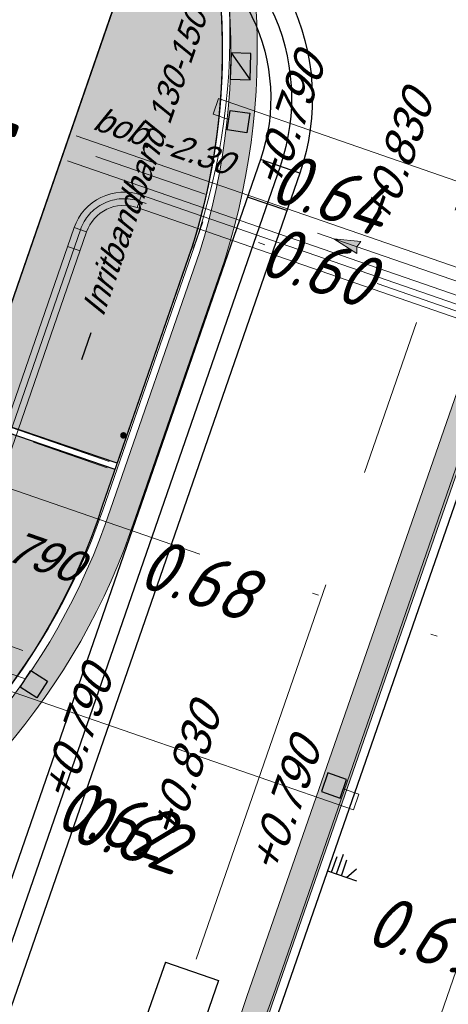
# Model space of a CAD drawing. Header units: metres. Extents: x 128615 to 129083, y 455669 to 456034.
# Tile 151 of 158: x 128933 to 128940, y 455801 to 455816. Entities that reach past the tile are written whole.
import ezdxf
from ezdxf.lldxf.tags import DXFTag

# ---------------------------------------------------------------- set-up
doc = ezdxf.new("R2010")
doc.units = ezdxf.units.M
for name, pattern in [('RI-AWZI_LUCHTLEIDING', [10.4, 5, -1.8, 0, -1.8, 0, -1.8]), ('RI-AWZI_PROCESLEIDING', [18.450000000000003, 6, -1.8, 1.75, -1.8, 1.75, -1.8, 1.75, -1.8]), ('RI-AWZI_TERREINRIOLERING', [19.8, 6, -1.8, 2.4, -1.8, 1.8, -1.8, 2.4, -1.8])]:
    doc.linetypes.add(name, pattern=pattern)
for name, color, linetype, lineweight in [('B-CO-BC-BETONVORM-G', 50, 'Continuous', 18), ('B-ME-RI-KOLK-G', 7, 'Continuous', 25), ('B-WE-OG-HOOGTELIJN-G', 7, 'Continuous', 18), ('B-XX-RI-AWZI_LUCHTLEIDING-G', 7, 'RI-AWZI_LUCHTLEIDING', 18), ('B-XX-RI-AWZI_PROCESLEIDING-G', 30, 'RI-AWZI_PROCESLEIDING', 18), ('B-XX-RI-AWZI_TERREINRIOLERING-G', 10, 'RI-AWZI_TERREINRIOLERING', 18), ('B-XX-VH-BESTRATING-V', 1, 'Continuous', 18), ('X-XX-AL-T25', 7, 'Continuous', 25)]:
    doc.layers.add(name, color=color, linetype=linetype, lineweight=lineweight)
for name, color, linetype in [('B-ME-RI-PUT-G', 7, 'Continuous'), ('B-XX-GR-GRAS-G', 90, 'Continuous'), ('B-XX-GR-KRUIDEN-G', 98, 'Continuous'), ('B-XX-OG-BEBOUWING-G', 1, 'Continuous'), ('B-XX-RI-AWZI_PERSLEIDING-G_HDSR', 142, 'HDSR_Persleiding'), ('B-XX-RI-AWZI_PROCESLEIDING-T25_HDSR', 7, 'Continuous'), ('B-XX-VH-BESTRATING-T25', 7, 'Continuous'), ('B-XX-VH-KANTVERHARDING-G', 60, 'Continuous')]:
    doc.layers.add(name, color=color, linetype=linetype)
doc.styles.add('ISO', font='Iso.shx', dxfattribs={"height": 50})
doc.styles.get("Standard").update_dxf_attribs({"font": 'arial.ttf'})
doc.styles.add('TAUW-ISOCP', font='tcb_isocp.shx')
doc.styles.add('tcb_isocp', font='tcb_isocp.shx')
tags = doc.linetypes.add('HDSR_Persleiding', pattern='A,25,-2,["P",Standard,S=1.5,R=0,X=0,Y=-0.75],-4', length=31).pattern_tags.tags
tags[6] = DXFTag(74, 10)
pattern_1 = [(340.9065815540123, (128738.9979208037, 455858.1422880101), (3.839350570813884, 3.326515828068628), [0.6349999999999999, -4.444999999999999]), (70.90658155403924, (128739.2979540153, 455858.0384307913), (-0.9611808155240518, 4.988231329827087), [0.3174999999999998, -8.481319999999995]), (70.90658155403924, (128739.3729632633, 455858.0124661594), (-0.9611808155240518, 4.988231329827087), [0.2539999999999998, -8.544819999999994]), (70.90658155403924, (128739.2229447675, 455858.0643954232), (-0.9611808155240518, 4.988231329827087), [0.2539999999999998, -8.544819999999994]), (40.90658155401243, (128739.4479706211, 455857.9865021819), (-0.9611719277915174, 4.988233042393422), [0.2032, -4.876799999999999]), (100.9065815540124, (128739.1479374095, 455858.0903594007), (-4.8005224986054, 1.661717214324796), [0.2032, -4.8768])]

# ---------------------------------------------------------------- blocks, each defined once
blk = doc.blocks.new('*U228')
at = {"layer": 'B-ME-RI-KOLK-G'}
blk.add_hatch(color=256, dxfattribs=at).paths.add_polyline_path([(0.1997073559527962, -0.1502915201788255), (0.1997073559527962, 0.1497084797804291), (-0.2002926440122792, -0.1502915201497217)])
blk.add_lwpolyline([(0.1997073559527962, -0.1502915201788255), (0.1997073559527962, 0.1497084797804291), (-0.2002926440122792, 0.1497084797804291), (-0.2002926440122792, -0.1502915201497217)], close=True, dxfattribs=at)
blk.add_lwpolyline([(-0.2002926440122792, -0.1502915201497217), (0.1997073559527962, 0.1497084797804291)], dxfattribs=at)
blk = doc.blocks.new('zustrmr')
at = {"color": 0}
blk.add_line((1, 0.2400001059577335), (0, 0), dxfattribs=at)
for p, q in [((0, 0), (1, -0.2399998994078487)), ((0.9199999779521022, 0), (1, 0.2400001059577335)), ((1, -0.2399998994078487), (0.9199999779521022, 0))]:
    blk.add_line(p, q)
for points in [[(0, 0), (1, 0.2400001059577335), (0.9199999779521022, 0)], [(0, 0), (1, -0.2399998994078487), (0.9199999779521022, 0)]]:
    blk.add_solid(points, dxfattribs=at)

msp = doc.modelspace()

# ---------------------------------------------------------------- hatches: boundary and pattern name
at = {"layer": 'B-XX-GR-GRAS-G'}
h = msp.add_hatch(dxfattribs=at)
h.set_pattern_fill('CROSS', color=256, scale=0.09999999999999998, angle=-116.5632943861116, style=0)
h.set_pattern_definition([(340.9065815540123, (128738.9979208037, 455858.1422880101), (0.8077808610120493, 0.3923519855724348), [0.3174999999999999, -0.9525]), (70.90658155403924, (128739.0960088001, 455857.9403427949), (-0.3923519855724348, 0.8077808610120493), [0.3174999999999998, -0.9524999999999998])])
h.paths.add_polyline_path([(128845.8675353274, 455784.6485665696), (128847.5685110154, 455784.0597697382), (128847.7647766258, 455784.6267616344), (128846.0638009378, 455785.2155584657)])
h.paths.add_polyline_path([(128967.1055860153, 455860.4144094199), (128969.4210054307, 455866.8918425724), (128880.9006920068, 455904.409712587), (128810.0577815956, 455927.1027515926), (128808.0815679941, 455921.3936663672), (128811.5859768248, 455919.9881814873), (128842.9440111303, 455909.6012506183), (128874.3253125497, 455899.2845629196), (128897.3942134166, 455890.0887698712), (128932.249899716, 455875.2515896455), (128958.9784740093, 455863.874893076)])
edge = h.paths.add_edge_path()
edge.add_line((128984.0843231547, 455804.1850891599), (128953.5143684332, 455822.3927003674))
edge.add_line((128953.5143684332, 455822.3927003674), (128931.0817976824, 455759.6371250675))
edge.add_line((128931.0817976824, 455759.6371250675), (128923.691293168, 455762.2048782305))
edge.add_line((128923.691293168, 455762.2048782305), (128914.0269830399, 455765.5502024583))
edge.add_line((128914.0269830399, 455765.5502024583), (128897.845598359, 455770.6508317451))
edge.add_line((128897.845598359, 455770.6508317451), (128884.7246261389, 455774.2573768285))
edge.add_line((128884.7246261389, 455774.2573768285), (128872.548293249, 455777.8537726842))
edge.add_line((128872.548293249, 455777.8537726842), (128866.079626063, 455781.0475949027))
edge.add_line((128866.079626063, 455781.0475949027), (128866.0212588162, 455781.0678178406))
edge.add_line((128866.0212588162, 455781.0678178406), (128863.5642032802, 455773.7248399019))
edge.add_line((128863.5642032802, 455773.7248399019), (128871.5285838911, 455771.3053608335))
edge.add_line((128871.5285838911, 455771.3053608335), (128871.6722959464, 455771.410655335))
edge.add_arc((128873.3846396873, 455770.369334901), 2.004113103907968, 78.24944847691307, 148.6951358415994, ccw=False)
edge.add_line((128873.7927796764, 455772.3314488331), (128875.0821999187, 455772.0165345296))
edge.add_line((128875.0821999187, 455772.0165345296), (128927.2955738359, 455757.61301808))
edge.add_line((128927.2955738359, 455757.61301808), (128956.895554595, 455749.1705929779))
edge.add_line((128956.895554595, 455749.1705929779), (128984.0843231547, 455804.1850891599))
h = msp.add_hatch(dxfattribs=at)
h.set_pattern_fill('DOTS', color=256, scale=0.09999999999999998, angle=-116.5632943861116, style=0)
h.set_pattern_definition([(340.9065815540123, (128738.9979208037, 455858.1422880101), (0.1269369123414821, 0.1240523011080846), [0, -0.15875])])
edge = h.paths.add_edge_path()
edge.add_line((128935.8419955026, 455812.676122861), (128934.7201993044, 455809.4353648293))
edge.add_line((128934.7201993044, 455809.4353648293), (128932.5361366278, 455810.1798483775))
edge.add_line((128932.5361366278, 455810.1798483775), (128935.0854309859, 455817.5445071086))
edge.add_line((128935.0854309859, 455817.5445071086), (128926.5549445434, 455820.514591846))
edge.add_line((128926.5549445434, 455820.514591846), (128928.0080656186, 455824.7833326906))
edge.add_line((128928.0080656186, 455824.7833326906), (128933.1372543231, 455822.9958514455))
edge.add_arc((128926.321405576, 455815.6933505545), 9.989109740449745, -17.584523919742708, 46.974173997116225, ccw=False)
edge.add_arc((128935.8428633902, 455812.6757966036), 0.0009271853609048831, 159.3976924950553, 342.41547779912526, ccw=False)
at = {"layer": 'B-XX-GR-KRUIDEN-G'}
h = msp.add_hatch(dxfattribs=at)
h.set_pattern_fill('SWAMP', color=256, scale=0.2, angle=-116.5632943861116, style=0)
h.set_pattern_definition(pattern_1)
edge = h.paths.add_edge_path()
edge.add_line((128948.4118116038, 455833.4579504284), (128948.6455033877, 455826.0782791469))
edge.add_line((128948.6455033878, 455826.0782791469), (128943.9095911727, 455812.3966981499))
edge.add_line((128943.9095911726, 455812.3966981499), (128941.3888850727, 455813.2785094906))
edge.add_line((128941.3888850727, 455813.2785094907), (128942.1339618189, 455815.4309623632))
edge.add_arc((128932.745274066, 455818.888458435), 10.00508554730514, -20.21683048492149, 71.17534409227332)
edge.add_line((128935.9736453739, 455828.358376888), (128892.1860483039, 455843.579290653))
edge.add_arc((128893.6952972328, 455847.9211051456), 4.596649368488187, -157.04283936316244, -109.16785423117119, ccw=False)
edge.add_arc((128894.4307678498, 455848.232645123), 5.395382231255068, 162.5112662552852, 202.9571606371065, ccw=False)
edge.add_line((128889.2847814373, 455849.8540560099), (128901.8557516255, 455885.6735668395))
edge.add_line((128901.8557516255, 455885.6735668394), (128887.2242848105, 455890.7225570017))
edge.add_line((128887.2242848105, 455890.7225570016), (128887.1817624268, 455890.5997140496))
edge.add_line((128887.1817624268, 455890.5997140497), (128874.5146120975, 455895.1035688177))
edge.add_line((128874.5146120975, 455895.1035688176), (128873.5283828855, 455892.2544503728))
edge.add_arc((128867.280722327, 455871.995513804), 21.20041917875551, 72.86074229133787, 176.4358647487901)
edge.add_line((128846.121308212, 455873.313454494), (128835.0103701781, 455877.1887525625))
edge.add_arc((128817.5916042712, 455889.2204382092), 21.17014088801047, -34.63404912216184, -24.22743715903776)
edge.add_line((128836.8971577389, 455880.5330640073), (128837.0847450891, 455880.5150973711))
edge.add_line((128837.0847450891, 455880.5150973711), (128838.2442237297, 455883.7950644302))
edge.add_line((128838.2442237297, 455883.7950644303), (128838.0851409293, 455883.9110295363))
edge.add_arc((128817.5916042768, 455889.2204382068), 21.17014088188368, -14.52468191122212, 21.05836036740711)
edge.add_line((128837.3478955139, 455896.8272655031), (128838.4437976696, 455897.45125095))
edge.add_line((128838.4437976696, 455897.45125095), (128836.9196742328, 455900.519436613))
edge.add_line((128836.9196742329, 455900.519436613), (128835.8290882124, 455899.9707426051))
edge.add_arc((128817.5916042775, 455889.2204382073), 21.17014088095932, 30.51773535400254, 65.7725628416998)
edge.add_line((128826.2789784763, 455908.5259916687), (128826.2969451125, 455908.713579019))
edge.add_line((128826.2969451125, 455908.7135790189), (128823.0169780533, 455909.8730576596))
edge.add_line((128823.0169780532, 455909.8730576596), (128822.9010129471, 455909.7139748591))
edge.add_arc((128817.591604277, 455889.2204382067), 21.17014088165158, 75.47531808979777, 155.5873596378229)
edge.add_line((128798.3142327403, 455897.9701702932), (128798.1176121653, 455897.9799474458))
edge.add_line((128798.1176121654, 455897.9799474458), (128797.7211869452, 455896.8585281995))
edge.add_line((128797.7211869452, 455896.8585281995), (128793.8072384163, 455898.2133509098))
edge.add_arc((128775.6531717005, 455909.0573338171), 21.14620778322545, -30.85117203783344, -24.45064201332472)
edge.add_line((128794.9029489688, 455900.3047239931), (128795.4902118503, 455900.2458409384))
edge.add_line((128795.4902118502, 455900.2458409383), (128796.7020683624, 455903.7467742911))
edge.add_line((128796.7020683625, 455903.746774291), (128796.1976420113, 455904.0486570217))
edge.add_arc((128775.6531716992, 455909.057333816), 21.14620778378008, -13.70124981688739, 21.18853243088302)
edge.add_line((128795.3698146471, 455916.7003760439), (128797.9082227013, 455917.9559061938))
edge.add_line((128797.9082227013, 455917.9559061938), (128796.4067381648, 455921.1222890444))
edge.add_line((128796.4067381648, 455921.1222890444), (128793.8362756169, 455919.8525566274))
edge.add_arc((128775.6531717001, 455909.0573338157), 21.1462077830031, 30.69740409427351, 65.54935799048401)
edge.add_line((128784.4057815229, 455928.3071110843), (128784.4646645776, 455928.8943739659))
edge.add_line((128784.4646645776, 455928.8943739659), (128780.9637312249, 455930.1062304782))
edge.add_line((128780.9637312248, 455930.1062304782), (128780.6618484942, 455929.6018041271))
edge.add_arc((128775.6531717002, 455909.0573338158), 21.14620778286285, 76.298750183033, 155.5095457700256)
edge.add_line((128756.4094808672, 455917.8233173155), (128755.8262168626, 455917.8979581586))
edge.add_line((128755.8262168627, 455917.8979581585), (128754.6142224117, 455914.3971073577))
edge.add_line((128754.6142224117, 455914.3971073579), (128755.1121866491, 455914.0802848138))
edge.add_arc((128775.6531716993, 455909.057333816), 21.1462077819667, 166.2589379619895, 191.7043835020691)
edge.add_line((128754.9466508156, 455904.7675673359), (128751.1985842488, 455903.6584638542))
edge.add_line((128751.1985842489, 455903.6584638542), (128751.1173775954, 455903.9197317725))
edge.add_line((128751.1173775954, 455903.9197317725), (128741.4969709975, 455907.2999279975))
edge.add_line((128741.4969709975, 455907.2999279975), (128757.0495062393, 455938.2990116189))
edge.add_line((128757.0495062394, 455938.2990116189), (128795.963293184, 455925.5684809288))
edge.add_line((128795.963293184, 455925.5684809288), (128808.0815679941, 455921.3936663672))
edge.add_line((128808.0815679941, 455921.3936663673), (128811.5859768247, 455919.9881814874))
edge.add_line((128811.5859768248, 455919.9881814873), (128842.9440111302, 455909.6012506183))
edge.add_line((128842.9440111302, 455909.6012506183), (128874.3253125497, 455899.2845629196))
edge.add_line((128874.3253125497, 455899.2845629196), (128897.3942134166, 455890.0887698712))
edge.add_line((128897.3942134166, 455890.0887698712), (128932.249899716, 455875.2515896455))
edge.add_line((128932.249899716, 455875.2515896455), (128958.9784740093, 455863.874893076))
edge.add_line((128958.9784740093, 455863.8748930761), (128948.4118116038, 455833.4579504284))
h.paths.add_polyline_path([(128845.694092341, 455904.4570519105), (128848.0856081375, 455905.5477301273), (128849.2310223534, 455903.2376735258), (128848.6444501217, 455901.5319182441), (128846.8291906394, 455902.1678003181)], flags=16)
h = msp.add_hatch(dxfattribs=at)
h.set_pattern_fill('SWAMP', color=256, scale=0.2, angle=-116.5632943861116, style=0)
h.set_pattern_definition(pattern_1)
edge = h.paths.add_edge_path()
edge.add_line((128866.0866503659, 455781.2568256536), (128875.1680089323, 455807.3398096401))
edge.add_arc((128879.4079104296, 455805.863595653), 4.489540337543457, 116.00983755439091, 160.8033255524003, ccw=False)
edge.add_arc((128879.4209623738, 455805.8368468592), 4.519303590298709, 64.93648171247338, 116.0098375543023, ccw=False)
edge.add_line((128881.3354421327, 455809.9306070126), (128896.7603082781, 455804.5777509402))
edge.add_line((128896.7603082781, 455804.5777509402), (128893.7246145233, 455795.8079325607))
edge.add_arc((128894.7640997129, 455795.4481122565), 1.100000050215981, 160.9065814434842, 205.9065793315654)
edge.add_arc((128894.7640996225, 455795.4481122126), 1.099999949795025, 205.9065793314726, 250.9065815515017)
edge.add_line((128894.4042793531, 455794.4086271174), (128908.5223775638, 455789.521613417))
edge.add_arc((128908.8821978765, 455790.5610985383), 1.099999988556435, -109.0934201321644, -19.09341904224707)
edge.add_line((128909.9216830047, 455790.2012782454), (128912.9529955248, 455798.9584396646))
edge.add_line((128912.9529955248, 455798.9584396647), (128924.2697458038, 455795.0312136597))
edge.add_arc((128927.7559066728, 455805.0775182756), 10.63398110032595, -109.1372484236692, -66.21405570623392)
edge.add_arc((128928.3129586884, 455803.8136726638), 9.252817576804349, -66.21405570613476, -16.48276536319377)
edge.add_line((128937.1855328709, 455801.188399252), (128940.0635648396, 455809.4719479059))
edge.add_line((128940.0635648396, 455809.4719479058), (128942.5904764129, 455808.6000234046))
edge.add_line((128942.590476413, 455808.6000234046), (128935.1472180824, 455787.0971878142))
edge.add_line((128935.1472180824, 455787.0971878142), (128930.4384130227, 455781.6966387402))
edge.add_line((128930.4384130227, 455781.6966387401), (128923.6912931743, 455762.2048782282))
edge.add_line((128923.6912931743, 455762.2048782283), (128914.0269830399, 455765.5502024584))
edge.add_line((128914.0269830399, 455765.5502024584), (128897.8455983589, 455770.6508317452))
edge.add_line((128897.8455983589, 455770.6508317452), (128884.7246261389, 455774.2573768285))
edge.add_line((128884.7246261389, 455774.2573768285), (128872.5482932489, 455777.8537726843))
edge.add_line((128872.5482932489, 455777.8537726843), (128866.1634851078, 455781.2268618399))
edge.add_line((128866.1634851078, 455781.2268618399), (128866.0856040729, 455781.2538205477))
at = {"layer": 'B-XX-VH-BESTRATING-V'}
h = msp.add_hatch(dxfattribs=at)
h.set_pattern_fill('BRICK', color=256, scale=0.03307086, angle=-116.5097316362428)
h.set_pattern_definition([(340.9065815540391, (128782.926339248, 455849.4786328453), (0.0686929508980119, 0.1984471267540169), []), (70.90658155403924, (128782.926339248, 455849.4786328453), (-0.3968942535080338, 0.1373859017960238), [0.2099999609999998, -0.2099999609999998]), (70.90658155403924, (128783.1247863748, 455849.4099398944), (-0.3968942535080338, 0.1373859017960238), [-0.2099999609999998, 0.2099999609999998])])
edge = h.paths.add_edge_path()
edge.add_arc((128879.3936255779, 455805.876259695), 4.601891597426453, 69.65643380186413, 160.8966683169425, ccw=False)
edge.add_line((128880.9934671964, 455810.1911076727), (128924.3141953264, 455795.1533938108))
edge.add_arc((128927.7884713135, 455804.2752318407), 9.761071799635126, 249.1494361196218, 341.8216779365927)
edge.add_line((128937.0623695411, 455801.2300168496), (128942.0115575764, 455815.4747647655))
edge.add_arc((128932.7452740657, 455818.8884584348), 9.875085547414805, 339.7762308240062, 431.1775957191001)
edge.add_line((128935.9313305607, 455828.2354557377), (128892.1413870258, 455843.4571851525))
edge.add_arc((128893.9661163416, 455848.2104546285), 5.091483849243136, 160.6539968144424, 248.9987380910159, ccw=False)
edge.add_line((128889.1621217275, 455849.8971210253), (128901.6898106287, 455885.5933068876))
edge.add_line((128901.6898106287, 455885.5933068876), (128887.1807336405, 455890.6000690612))
edge.add_line((128887.1807336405, 455890.6000690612), (128887.0472073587, 455890.2230276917))
edge.add_line((128887.0472073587, 455890.2230276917), (128901.1792229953, 455885.34635333))
edge.add_line((128901.1792229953, 455885.34635333), (128888.7847076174, 455850.0296298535))
edge.add_arc((128893.9661163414, 455848.2104546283), 5.491483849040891, 160.6539968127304, 249.0667786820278)
edge.add_line((128892.0041211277, 455843.0814225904), (128935.8011466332, 455827.857231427))
edge.add_arc((128932.7452740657, 455818.888458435), 9.475085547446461, -20.24600750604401, 71.18481212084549, ccw=False)
edge.add_line((128941.6349457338, 455815.6095891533), (128936.683389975, 455801.3580264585))
edge.add_arc((128927.7884713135, 455804.2752318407), 9.36107179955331, 249.1132310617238, 341.8424167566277, ccw=False)
edge.add_line((128924.4510408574, 455795.5293057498), (128881.0276453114, 455810.6025633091))
edge.add_arc((128879.3920985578, 455805.8776308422), 5.000000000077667, 70.9065815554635, 160.9065815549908)
edge.add_line((128874.6671660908, 455807.5131775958), (128865.6289427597, 455781.5539549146))
edge.add_line((128865.6289427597, 455781.5539549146), (128866.0087595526, 455781.4282871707))
edge.add_line((128866.0087595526, 455781.4282871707), (128875.0451606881, 455807.3823338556))
h = msp.add_hatch(dxfattribs=at)
h.set_pattern_fill('BRICK', color=256, scale=0.03307086, angle=-116.5097316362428)
h.set_pattern_definition([(340.9065815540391, (128782.2541774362, 455860.6466875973), (0.06869295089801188, 0.1984471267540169), []), (70.90658155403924, (128782.2541774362, 455860.6466875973), (-0.3968942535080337, 0.1373859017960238), [0.2099999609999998, -0.2099999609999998]), (70.90658155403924, (128782.452624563, 455860.5779946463), (-0.3968942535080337, 0.1373859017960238), [-0.2099999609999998, 0.2099999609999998])])
edge = h.paths.add_edge_path()
edge.add_line((128934.9965740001, 455808.6128771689), (128936.3447550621, 455812.5020914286))
edge.add_arc((128926.3214055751, 455815.6933505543), 10.51910974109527, 342.3394349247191, 433.3339419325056)
edge.add_line((128929.3382132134, 455825.7705794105), (128891.2618621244, 455839.0179500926))
edge.add_arc((128889.684886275, 455833.6324047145), 5.611679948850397, 73.67910536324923, 160.0409324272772)
edge.add_line((128884.4102622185, 455835.547944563), (128879.8481947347, 455822.5359907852))
edge.add_arc((128884.5052695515, 455820.4112389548), 5.118878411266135, 155.4755497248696, 251.273072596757)
edge.add_line((128882.8618120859, 455815.5633565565), (128921.8744891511, 455802.0601289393))
edge.add_arc((128925.1878598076, 455811.8400681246), 10.32596898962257, 251.2840020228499, 341.7881409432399)
edge = h.paths.add_edge_path(flags=16)
edge.add_arc((128884.7087189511, 455820.4987461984), 4.869812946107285, 157.1962172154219, 249.35060120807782, ccw=False)
edge.add_line((128880.2195424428, 455822.3861710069), (128884.7869772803, 455835.4134424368))
edge.add_arc((128889.6848862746, 455833.6324047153), 5.211679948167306, 73.78688577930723, 160.0171010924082, ccw=False)
edge.add_line((128891.1400441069, 455838.6368151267), (128929.2151549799, 455825.3898755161))
edge.add_arc((128926.3214055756, 455815.6933505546), 10.11910974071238, -17.632023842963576, 73.38323445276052, ccw=False)
edge.add_line((128935.9651349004, 455812.6282458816), (128934.6175901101, 455808.7408671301))
edge.add_arc((128925.1878598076, 455811.8400681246), 9.925968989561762, 251.2884669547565, 341.80623247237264, ccw=False)
edge.add_line((128922.003572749, 455802.4387290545), (128882.9913864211, 455815.9417902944))
h = msp.add_hatch(dxfattribs=at)
h.set_pattern_fill('AR-B88', color=256, scale=0.001999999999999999, angle=-116.5632943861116, style=0)
h.set_pattern_definition([(340.9065815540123, (128896.666281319, 455818.3706698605), (0.1329372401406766, 0.384042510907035), []), (70.90658155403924, (128896.666281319, 455818.3706698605), (-0.0590840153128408, 0.4505111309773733), [0.4063999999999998, -0.4063999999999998])])
h.paths.add_polyline_path([(128903.1006436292, 455820.5219799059), (128903.1424687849, 455820.6428086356), (128901.3965955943, 455821.2568492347), (128902.1232460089, 455823.3219861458), (128897.8935619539, 455824.8035208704), (128897.161731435, 455822.6186758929), (128896.0251698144, 455823.0006685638), (128896.5994016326, 455824.6981174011), (128895.9619059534, 455824.9143546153), (128892.5727969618, 455815.3195684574), (128891.9256020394, 455813.487317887)])
h.paths.add_polyline_path([(128912.5362884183, 455813.9248309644, 0.126438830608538), (128910.8496551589, 455814.0049265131), (128913.911523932, 455812.9450311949, 0.1264418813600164)], flags=17)
h.paths.add_polyline_path([(128934.4944158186, 455808.7824508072), (128934.6879351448, 455809.3407127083), (128932.5034253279, 455810.0853486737), (128932.4916922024, 455810.0514528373), (128928.6716235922, 455811.4285937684), (128928.2728600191, 455810.3495815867), (128907.6336242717, 455817.4939027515), (128908.1031673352, 455818.8980826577), (128903.1424687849, 455820.6428086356), (128903.1006436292, 455820.5219799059), (128904.9521170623, 455817.5807877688), (128903.3930699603, 455816.5993713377), (128909.9149393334, 455814.328487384), (128910.6301474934, 455814.0809112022, -0.1438755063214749), (128912.5362884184, 455813.9248309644, -0.1438790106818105), (128914.1310363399, 455812.8690448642), (128915.9374518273, 455812.2437367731), (128915.9702723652, 455812.3408086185), (128919.761342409, 455811.0234336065), (128920.5824201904, 455810.7381138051), (128920.6043468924, 455810.7998526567), (128925.1615021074, 455809.2123841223), (128925.0218121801, 455808.8103773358), (128933.0894641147, 455806.0499335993, 0.07890169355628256)])
h.paths.add_polyline_path([(128913.4214955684, 455826.5577795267), (128907.9126112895, 455828.4664839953), (128907.291382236, 455826.7436716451), (128910.4660997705, 455825.6617390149), (128910.598853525, 455826.070071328), (128912.9668540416, 455825.2455975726)])
h.paths.add_polyline_path([(128928.1841430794, 455825.6109018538), (128927.318551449, 455825.9120235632), (128925.8453587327, 455821.6114020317), (128918.1968890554, 455824.2720617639), (128918.6868343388, 455825.7024415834), (128908.4482456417, 455829.2616718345), (128908.2828867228, 455829.3191553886), (128907.1547294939, 455828.7195497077), (128907.9126112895, 455828.4664839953), (128913.4214955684, 455826.5577795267), (128912.9668540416, 455825.2455975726), (128913.0232214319, 455825.2259719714), (128926.4605027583, 455820.5474739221)])

# ---------------------------------------------------------------- linework, layer by layer
at = {"layer": 'B-CO-BC-BETONVORM-G'}
for points in [[(128943.4880933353, 455811.1484237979), (128934.1007806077, 455814.3919463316)], [(128943.3574624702, 455810.7703555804), (128933.9701497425, 455814.0138781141)], [(128843.6116085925, 455788.6186547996), (128926.3360665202, 455762.7029116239), (128943.9879448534, 455813.7131069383)]]:
    msp.add_lwpolyline(points, dxfattribs=at)
at = {"layer": 'B-ME-RI-KOLK-G', "lineweight": -3}
for points in [[(128936.4286509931, 455814.7784017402), (128936.7257209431, 455814.7365753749), (128936.6838945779, 455814.4395054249), (128936.3868246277, 455814.4813317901)], [(128933.4151022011, 455806.2962143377), (128933.6668011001, 455806.1329732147), (128933.5035599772, 455805.8812743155), (128933.2518610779, 455806.0445154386)], [(128938.1918919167, 455804.6473647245), (128937.9083959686, 455804.7454975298), (128937.8102631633, 455804.4620015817), (128938.0937591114, 455804.3638687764)]]:
    msp.add_lwpolyline(points, close=True, dxfattribs=at)
at = {"layer": 'B-ME-RI-PUT-G'}
for p, q in [((128935.4487681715, 455801.8799582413), (128935.1708014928, 455801.0766933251)), ((128935.4487681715, 455801.8799582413), (128936.2520330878, 455801.6019915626)), ((128936.2520330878, 455801.6019915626), (128935.9740664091, 455800.7987266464))]:
    msp.add_line(p, q, dxfattribs=at)
at = {"layer": 'B-XX-GR-GRAS-G'}
msp.add_lwpolyline([(128935.8419955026, 455812.676122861), (128934.7201993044, 455809.4353648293), (128932.5361366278, 455810.1798483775), (128935.0854309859, 455817.5445071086), (128926.5549445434, 455820.514591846), (128928.0080656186, 455824.7833326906), (128933.1372543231, 455822.9958514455, -0.289385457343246), (128935.8437472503, 455812.6755164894, -1.026688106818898)], format="xyb", close=True, dxfattribs=at)
at = {"layer": 'B-XX-OG-BEBOUWING-G'}
msp.add_lwpolyline([(128913.0232214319, 455825.2259719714), (128926.4605027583, 455820.5474739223), (128935.0854309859, 455817.5445071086), (128932.4916922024, 455810.0514528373), (128928.6716235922, 455811.4285937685), (128928.2728600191, 455810.3495815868), (128907.6336242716, 455817.4939027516)], dxfattribs=at)
at = {"layer": 'B-XX-RI-AWZI_LUCHTLEIDING-G', "linetype": 'Continuous'}
for p, q in [((128935.0200481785, 455813.3074019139), (128935.0854700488, 455813.4963992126)), ((128934.256790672, 455812.9366756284), (128934.0677933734, 455813.0020974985)), ((128934.1586578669, 455812.6531796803), (128933.9696605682, 455812.7186015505))]:
    msp.add_line(p, q, dxfattribs=at)
for points in [[(128943.4110798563, 455810.614469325), (128935.0854700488, 455813.4963992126, 0.414213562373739), (128934.0677933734, 455813.0020974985), (128932.4890475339, 455808.4412572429, -0.4142135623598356), (128931.7257900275, 455808.0705309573), (128925.4567732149, 455810.2405662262, 0.4142135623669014), (128924.4390965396, 455809.7462645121), (128924.2920006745, 455809.3213191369)], [(128943.3456579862, 455810.4254720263), (128935.0200481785, 455813.3074019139, 0.4142135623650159), (128934.256790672, 455812.9366756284), (128932.6780448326, 455808.3758353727, -0.4142135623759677), (128931.6603681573, 455807.8815336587), (128925.3913513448, 455810.0515689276, 0.4142135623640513), (128924.6280938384, 455809.680842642), (128924.4809979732, 455809.2558972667)]]:
    msp.add_lwpolyline(points, format="xyb", dxfattribs=at)
at = {"layer": 'B-XX-RI-AWZI_LUCHTLEIDING-G'}
msp.add_lwpolyline([(128943.3783689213, 455810.5199706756), (128935.0527591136, 455813.4019005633, 0.4142135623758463), (128934.1622920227, 455812.9693865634), (128932.5835461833, 455808.4085463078, -0.4142135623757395), (128931.6930790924, 455807.976032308), (128925.4240622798, 455810.1460675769, 0.4142135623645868), (128924.5335951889, 455809.7135535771), (128924.3864993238, 455809.2886082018)], format="xyb", dxfattribs=at)
msp.add_lwpolyline([(128931.2466769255, 455809.68972824), (128942.0418947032, 455805.9597436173)], dxfattribs=at)
at = {"layer": 'B-XX-RI-AWZI_PERSLEIDING-G_HDSR', "linetype": 'Continuous'}
for p, q in [((128937.4834496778, 455813.8271122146), (128936.8881081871, 455814.0331911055)), ((128937.2871840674, 455813.2601203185), (128936.6918425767, 455813.4661992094))]:
    msp.add_line(p, q, dxfattribs=at)
for points in [[(128918.5090189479, 455825.0206283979), (128934.7827038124, 455819.3874531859, -0.1989123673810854), (128936.7660637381, 455817.6269512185), (128937.3258653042, 455816.474422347, -0.1989123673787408), (128937.4834496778, 455813.8271122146), (128918.8741443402, 455760.0666735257)], [(128918.3029400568, 455824.4252869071), (128934.5766249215, 455818.792111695, -0.1989123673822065), (128936.1993739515, 455817.3517009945), (128936.7591755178, 455816.199172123, -0.1989123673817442), (128936.8881081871, 455814.0331911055), (128918.2788028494, 455760.2727524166)]]:
    msp.add_lwpolyline(points, format="xyb", dxfattribs=at)
at = {"layer": 'B-XX-RI-AWZI_PERSLEIDING-G_HDSR'}
msp.add_lwpolyline([(128918.4059795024, 455824.7229576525), (128934.679664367, 455819.0897824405, -0.198912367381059), (128936.4827188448, 455817.4893261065), (128937.042520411, 455816.336797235, -0.1989123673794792), (128937.1857789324, 455813.9301516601), (128918.5764735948, 455760.1697129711)], format="xyb", dxfattribs=at)
at = {"layer": 'B-XX-RI-AWZI_PROCESLEIDING-G'}
msp.add_lwpolyline([(128943.4227779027, 455810.9593896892), (128934.0354651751, 455814.2029122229)], dxfattribs=at)
at = {"layer": 'B-XX-RI-AWZI_TERREINRIOLERING-G'}
msp.add_lwpolyline([(128944.3510232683, 455826.3059765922), (128935.8504006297, 455801.7409749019)], dxfattribs=at)
at = {"layer": 'B-XX-RI-AWZI_TERREINRIOLERING-G', "flags": 128}
for points in [[(128936.4104353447, 455814.6376596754), (128936.1741887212, 455814.7194370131), (128936.255966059, 455814.9556836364), (128939.9776279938, 455813.6674307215)], [(128933.3334816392, 455806.1703648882), (128933.0972350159, 455806.2521422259), (128933.0154576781, 455806.0158956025), (128936.8683415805, 455804.682608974)], [(128938.1428255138, 455804.5056167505), (128938.379072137, 455804.4238394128), (128938.2972947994, 455804.1875927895), (128936.8683415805, 455804.682608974)]]:
    msp.add_lwpolyline(points, dxfattribs=at)
at = {"layer": 'B-XX-VH-BESTRATING-T25'}
msp.add_line((128934.1853752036, 455811.0055917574), (128934.3264043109, 455811.4130108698), dxfattribs=at)
msp.add_lwpolyline([(128934.8145485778, 455809.8563015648, 0, 0, 0), (128934.8385584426, 455809.8124435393, 0, 0.03825999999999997, 0), (128934.8367288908, 455809.8157855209, 0.03825999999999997, 0.07071999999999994, 0), (128934.8315283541, 455809.8252851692, 0.07071999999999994, 0.09237999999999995, 0), (128934.8237347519, 455809.8395214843, 0.09237999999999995, 0.09999999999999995, 0), (128934.8145485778, 455809.8563015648, 0.09999999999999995, 0.09237999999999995, 0), (128934.8053624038, 455809.8730816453, 0.09237999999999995, 0.07071999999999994, 0), (128934.7975688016, 455809.8873179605, 0.07071999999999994, 0.03825999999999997, 0), (128934.792368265, 455809.8968176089, 0.03825999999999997, 0, 0), (128934.7905387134, 455809.9001595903, 0, 0, 0), (128934.8145485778, 455809.8563015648, 0, 0, 0), (128934.1853752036, 455811.0055917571, 0, 0, 0)], format="xyseb", dxfattribs=at)
at = {"layer": 'B-XX-VH-BESTRATING-V'}
for p, q in [((128942.0341043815, 455815.685993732), (128937.0851479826, 455801.3889496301)), ((128936.0145463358, 455813.0923627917), (128934.503301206, 455808.7265253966)), ((128933.2938733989, 455806.6015373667), (128915.9073348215, 455812.6199295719))]:
    msp.add_line(p, q, dxfattribs=at)
for points in [[(128865.6289427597, 455781.5539549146), (128866.0087595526, 455781.4282871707), (128872.7662152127, 455800.7986898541), (128875.0451606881, 455807.3823338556, -0.4142135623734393), (128880.8968015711, 455810.2245687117), (128881.3780623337, 455810.0534219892), (128924.3141953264, 455795.1533938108, 0.427940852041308), (128937.0623695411, 455801.2300168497), (128942.0115575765, 455815.4747647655, 0.421395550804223), (128935.9313305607, 455828.2354557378), (128892.1413870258, 455843.4571851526, -0.4057770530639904), (128889.1621217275, 455849.8971210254), (128901.6898106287, 455885.5933068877), (128887.1807336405, 455890.6000690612)], [(128865.5858228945, 455781.4303511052), (128865.5858228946, 455781.4303511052), (128872.3885393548, 455800.9304507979), (128874.6671660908, 455807.5131775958, -0.4142135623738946), (128881.0276453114, 455810.6025633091), (128881.5092014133, 455810.431314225), (128924.4510408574, 455795.5293057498, 0.4282348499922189), (128936.683389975, 455801.3580264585), (128941.6349457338, 455815.6095891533, 0.4215469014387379), (128935.8011466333, 455827.857231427), (128892.0041211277, 455843.0814225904, -0.4061228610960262), (128888.7847076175, 455850.0296298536), (128901.1792229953, 455885.34635333), (128887.0472073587, 455890.2230276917)]]:
    msp.add_lwpolyline(points, format="xyb", dxfattribs=at)
for points in [[(128929.3382132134, 455825.7705794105, -0.4193066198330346), (128936.3447550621, 455812.5020914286), (128934.9965740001, 455808.6128771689, -0.4167930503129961), (128921.8744891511, 455802.0601289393), (128912.8104186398, 455805.1704902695), (128897.4071440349, 455810.5314327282), (128890.4454780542, 455812.9398947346), (128882.8618120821, 455815.5633565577, -0.4441704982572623), (128879.8481947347, 455822.5359907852), (128881.6349569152, 455827.6345950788), (128884.4102622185, 455835.547944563, -0.3957353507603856), (128891.2618621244, 455839.0179500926), (128898.3960434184, 455836.5361136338)], [(128929.2151549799, 455825.3898755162, -0.4194130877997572), (128935.9651349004, 455812.6282458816), (128934.6175901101, 455808.7408671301, -0.416862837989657), (128922.0035727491, 455802.4387290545), (128912.9410741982, 455805.548550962), (128897.5382736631, 455810.9093284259), (128890.5762570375, 455813.3179117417), (128882.9913864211, 455815.9417902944, -0.4453794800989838), (128880.2195424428, 455822.3861710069), (128882.0124482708, 455827.5023064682), (128884.7869772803, 455835.4134424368, -0.3950713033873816), (128891.140044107, 455838.6368151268), (128898.2646171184, 455836.1583211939)]]:
    msp.add_lwpolyline(points, format="xyb", close=True, dxfattribs=at)
for points in [[(128932.6324864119, 455810.1422776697), (128934.5990037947, 455809.4615629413)], [(128933.4507485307, 455809.7532126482), (128934.5662928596, 455809.3670642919)]]:
    msp.add_lwpolyline(points, dxfattribs=at)
for centre, radius, start, end in [((128932.5842393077, 455818.957087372), 10, 340.9029325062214, 70.90658148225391), ((128926.4272954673, 455815.9665620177), 10.00000000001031, 340.9065831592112, 70.91176219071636), ((128925.0534362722, 455811.997618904), 10.00000000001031, 250.9065814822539, 340.9065816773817), ((128927.6350747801, 455804.6594414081), 10, 250.9065814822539, 340.9102308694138)]:
    msp.add_arc(centre, radius, start, end, dxfattribs=at)
at = {"layer": 'B-XX-VH-KANTVERHARDING-G'}
msp.add_lwpolyline([(128865.5858228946, 455781.4303511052), (128866.0866515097, 455781.2568252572), (128872.8889598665, 455800.7558675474), (128875.1680089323, 455807.33980964, -0.414213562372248), (128880.8542773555, 455810.1017204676), (128881.3354421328, 455809.9306070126), (128924.2697458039, 455795.0312136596, 0.427849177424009), (128937.1855328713, 455801.1883992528), (128942.1339618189, 455815.4309623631, 0.4213483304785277), (128935.973645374, 455828.358376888), (128892.186048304, 455843.579290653, -0.4056557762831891), (128889.2847813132, 455849.8540556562), (128901.8557516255, 455885.6735668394), (128887.2242848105, 455890.7225570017)], format="xyb", dxfattribs=at)
msp.add_lwpolyline([(128929.1751966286, 455825.2661343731, -0.4194490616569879), (128935.8417512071, 455812.6692254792), (128934.4944158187, 455808.7824508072, -0.4168864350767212), (128922.0455216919, 455802.561775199), (128912.9835372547, 455805.6714206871), (128897.5808907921, 455811.0321445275), (128890.618760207, 455813.4407672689), (128883.033487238, 455816.0647850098, -0.4458063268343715), (128880.3401746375, 455822.3373203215), (128882.1351329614, 455827.4593126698), (128884.9094035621, 455835.3697118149, -0.3948388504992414), (128891.1005322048, 455838.5129187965), (128898.2219035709, 455836.0355386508)], format="xyb", close=True, dxfattribs=at)
for points in [[(128934.7201993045, 455809.4353648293), (128932.5361366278, 455810.1798483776)], [(128934.6879351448, 455809.3407127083), (128932.5034253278, 455810.0853486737)]]:
    msp.add_lwpolyline(points, dxfattribs=at)

# ---------------------------------------------------------------- block references
at = {"layer": 'B-ME-RI-KOLK-G', "rotation": 268.288001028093}
msp.add_blockref('*U228', (128936.586993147, 455815.44521923), dxfattribs=at)
at = {"layer": 'B-XX-RI-AWZI_PROCESLEIDING-G', "xscale": 0.4, "yscale": 0.4, "zscale": 0.4, "rotation": 340.9388456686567}
msp.add_blockref('zustrmr', (128937.9991504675, 455812.833371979), dxfattribs=at)

# ---------------------------------------------------------------- texts
at = {"layer": 'B-WE-OG-HOOGTELIJN-G'}
for s, height, rotation, style, oblique, p in [('+0.790', 0.4999999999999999, 70.90658148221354, 'TAUW-ISOCP', 20.00023775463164, (128937.2081649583, 455813.5492826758)), ('+0.830', 0.4999999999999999, 70.90658148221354, 'TAUW-ISOCP', 20.00023775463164, (128938.8442868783, 455812.9829351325)), ('0.64', 0.7999999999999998, 341.1994003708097, 'ISO', 13.5, (128936.9824935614, 455813.4240112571, 0.642373)), ('0.60', 0.7999999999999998, 341.1994003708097, 'ISO', 13.5, (128936.8245557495, 455812.3197209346, 0.602213)), ('+0.790', 0.4999999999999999, 340.9065796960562, 'TAUW-ISOCP', 20.00023775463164, (128932.1177250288, 455808.2859274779)), ('0.68', 0.7999999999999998, 341.1994003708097, 'ISO', 13.5, (128934.9994397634, 455807.5847471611, 0.681197)), ('+0.790', 0.4999999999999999, 70.90658148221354, 'TAUW-ISOCP', 20.00023775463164, (128933.9959337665, 455804.2694651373)), ('+0.830', 0.4999999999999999, 70.90658148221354, 'TAUW-ISOCP', 20.00023775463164, (128935.6320556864, 455803.7031175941)), ('+0.790', 0.4999999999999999, 70.90658148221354, 'TAUW-ISOCP', 20.00023775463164, (128937.1444519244, 455803.1795979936)), ('0.62', 0.7999999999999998, 341.1994003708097, 'ISO', 13.5, (128933.7412570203, 455803.93508716, 0.618058)), ('0.62', 0.7999999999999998, 341.1994003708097, 'ISO', 13.5, (128933.9670959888, 455803.7362139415, 0.624594)), ('0.69', 0.7999999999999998, 341.1994003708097, 'ISO', 13.5, (128938.4437930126, 455802.1825029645, 0.690328))]:
    msp.add_text(s, height=height, rotation=rotation, dxfattribs=dict(at, style=style, oblique=oblique)).set_placement(p)
at = {"layer": 'B-XX-RI-AWZI_PROCESLEIDING-T25_HDSR', "style": 'tcb_isocp', "oblique": 20.00023775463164}
msp.add_text('bob. -2.30', height=0.36, rotation=340.9388454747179, dxfattribs=at).set_placement((128934.3336724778, 455814.4988226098))
at = {"layer": 'B-XX-VH-BESTRATING-T25', "style": 'TAUW-ISOCP', "oblique": 20.00023775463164}
msp.add_text('Inritbandband 130-150-250', height=0.3599999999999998, rotation=70.90658148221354, dxfattribs=at).set_placement((128934.506972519, 455811.6360413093))
at = {"layer": 'X-XX-AL-T25', "style": 'ISO'}
msp.add_text('Ontvangkelder', height=0.9975393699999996, rotation=341.187282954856, dxfattribs=at).set_placement((128925.5809464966, 455816.4176452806))

doc.saveas('drawing.dxf')
